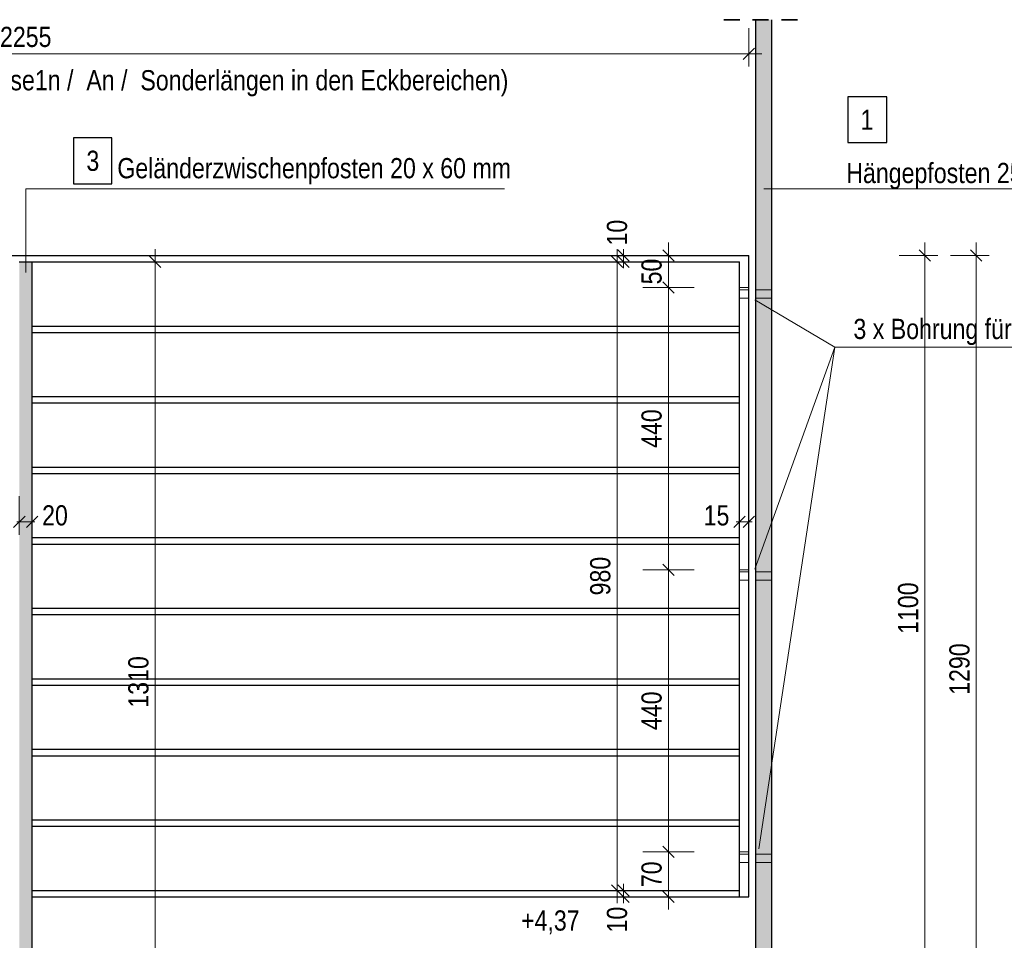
# Model space of a CAD drawing. Header units: millimetres. Extents: x 0 to 96, y -6 to 70.6.
# Tile 90 of 138: x 41.5 to 49.2, y 10.1 to 17.3. Entities that reach past the tile are written whole.
import ezdxf

# ---------------------------------------------------------------- set-up
doc = ezdxf.new("R2010")
doc.units = ezdxf.units.MM
doc.linetypes.add('DASHDOT', pattern=[1, 0.5, -0.25, 0, -0.25])
doc.linetypes.add('HIDDEN', pattern=[0.375, 0.25, -0.125])
doc.layers.add('Achsen', color=7, linetype='Continuous', lineweight=20)
doc.layers.add('Schraffuren', color=7, linetype='Continuous', lineweight=20)
doc.styles.add('Arial Narrow', font='ARIALN.TTF')
doc.dimstyles.new('Arch_Strakon_dimstyle', dxfattribs={"dimtxt": 15.75, "dimasz": 1, "dimexe": 1.25, "dimexo": 0.0625, "dimgap": 1, "dimtad": 0, "dimdec": 3, "dimzin": 12, "dimdsep": 46, "dimtxsty": 'Arial Narrow', "dimblk": 'Arrowhead_Tick', "dimsah": 1, "dimcen": 0, "dimse1": 1, "dimse2": 1, "dimclrd": 6, "dimclrt": 2, "dimazin": 0, "dimtfac": 1, "dimtdec": 4, "dimtmove": 0, "dimatfit": 3, "dimldrblk": 'NONE', "dimfxl": 1, "dimtvp": 1, "dimtolj": 1, "dimtzin": 0, "dimlwd": 13, "dimarcsym": 2})

# ---------------------------------------------------------------- blocks, each defined once
blk = doc.blocks.new('Arrowhead_Tick')
at = {"color": 0, "linetype": 'Continuous', "lineweight": -2}
for p, q in [((0, 20), (0, -10)), ((-1, 0), (0, 0)), ((10, 0), (0, 0))]:
    blk.add_line(p, q, dxfattribs=at)
at = {"color": 2, "linetype": 'Continuous', "lineweight": 35}
blk.add_line((4.42, 4.42), (-4.42, -4.42), dxfattribs=at)
blk = doc.blocks.new('*D315')
at = {"color": 6, "linetype": 'Continuous', "lineweight": 13}
blk.add_line((48.5867, 9.9683), (48.5867, 15.4483), dxfattribs=at)
at = {"layer": 'Defpoints', "color": 0}
for p in [(47.2148, 15.4583), (48.5867, 15.4583), (50.3381, 9.9583)]:
    blk.add_point(p, dxfattribs=at)
at = {"color": 6, "lineweight": 13, "xscale": 0.01, "yscale": 0.01, "zscale": 0.01}
for p, rotation in [((48.5867, 15.4583), 90), ((48.5867, 9.9583), 270)]:
    blk.add_blockref('Arrowhead_Tick', p, dxfattribs=dict(at, rotation=rotation))
at = {"color": 2, "lineweight": 0, "insert": (48.4563, 12.7083), "char_height": 0.1575, "attachment_point": 5, "rotation": 90, "style": 'Arial Narrow'}
blk.add_mtext('\\A1;1100', dxfattribs=at)
blk = doc.blocks.new('_None')
blk = doc.blocks.new('*D316')
at = {"color": 6, "linetype": 'Continuous', "lineweight": 13}
blk.add_line((48.9867, 9.0183), (48.9867, 15.4483), dxfattribs=at)
at = {"layer": 'Defpoints', "color": 0}
for p in [(47.2148, 15.4583), (48.9867, 15.4583), (47.7303, 9.0083)]:
    blk.add_point(p, dxfattribs=at)
at = {"color": 6, "lineweight": 13, "xscale": 0.01, "yscale": 0.01, "zscale": 0.01}
for p, rotation in [((48.9867, 15.4583), 90), ((48.9867, 9.0083), 270)]:
    blk.add_blockref('Arrowhead_Tick', p, dxfattribs=dict(at, rotation=rotation))
at = {"color": 2, "lineweight": 0, "insert": (48.8563, 12.2333), "char_height": 0.1575, "attachment_point": 5, "rotation": 90, "style": 'Arial Narrow'}
blk.add_mtext('\\A1;1290', dxfattribs=at)
blk = doc.blocks.new('*D317')
at = {"color": 6, "linetype": 'Continuous', "lineweight": 13}
for p, q in [((46.2367, 10.5183), (46.2367, 10.5283)), ((46.2367, 10.4583), (46.2367, 10.5083)), ((46.2367, 10.4483), (46.2367, 10.4383))]:
    blk.add_line(p, q, dxfattribs=at)
at = {"layer": 'Defpoints', "color": 0}
for p in [(46.2367, 10.5083), (47.1398, 10.5083), (47.1398, 10.4583)]:
    blk.add_point(p, dxfattribs=at)
at = {"color": 6, "lineweight": 13, "xscale": 0.01, "yscale": 0.01, "zscale": 0.01}
for p, rotation in [((46.2367, 10.4583), 90), ((46.2367, 10.5083), 270)]:
    blk.add_blockref('Arrowhead_Tick', p, dxfattribs=dict(at, rotation=rotation))
at = {"color": 2, "lineweight": 0, "insert": (46.1867, 10.2803), "char_height": 0.1575, "attachment_point": 5, "rotation": 90, "style": 'Arial Narrow'}
blk.add_mtext('\\A1;10', dxfattribs=at)
blk = doc.blocks.new('*D318')
at = {"color": 6, "linetype": 'Continuous', "lineweight": 13}
blk.add_line((46.1867, 10.5183), (46.1867, 15.3983), dxfattribs=at)
at = {"layer": 'Defpoints', "color": 0}
for p in [(46.1867, 15.4083), (47.1398, 15.4083), (47.1398, 10.5083)]:
    blk.add_point(p, dxfattribs=at)
at = {"color": 6, "lineweight": 13, "xscale": 0.01, "yscale": 0.01, "zscale": 0.01}
for p, rotation in [((46.1867, 15.4083), 90), ((46.1867, 10.5083), 270)]:
    blk.add_blockref('Arrowhead_Tick', p, dxfattribs=dict(at, rotation=rotation))
at = {"color": 2, "lineweight": 0, "insert": (46.0563, 12.9583), "char_height": 0.1575, "attachment_point": 5, "rotation": 90, "style": 'Arial Narrow'}
blk.add_mtext('\\A1;980', dxfattribs=at)
blk = doc.blocks.new('*D319')
at = {"color": 6, "linetype": 'Continuous', "lineweight": 13}
for p, q in [((46.2367, 15.4683), (46.2367, 15.4783)), ((46.2367, 15.4083), (46.2367, 15.4583)), ((46.2367, 15.3983), (46.2367, 15.3883))]:
    blk.add_line(p, q, dxfattribs=at)
at = {"layer": 'Defpoints', "color": 0}
for p in [(46.2367, 15.4583), (47.2148, 15.4583), (47.1398, 15.4083)]:
    blk.add_point(p, dxfattribs=at)
at = {"color": 6, "lineweight": 13, "xscale": 0.01, "yscale": 0.01, "zscale": 0.01}
for p, rotation in [((46.2367, 15.4083), 90), ((46.2367, 15.4583), 270)]:
    blk.add_blockref('Arrowhead_Tick', p, dxfattribs=dict(at, rotation=rotation))
at = {"color": 2, "lineweight": 0, "insert": (46.1867, 15.6362), "char_height": 0.1575, "attachment_point": 5, "rotation": 90, "style": 'Arial Narrow'}
blk.add_mtext('\\A1;10', dxfattribs=at)
blk = doc.blocks.new('*D320')
at = {"color": 6, "linetype": 'Continuous', "lineweight": 13}
blk.add_line((35.9498, 17.0309), (47.2048, 17.0309), dxfattribs=at)
at = {"layer": 'Defpoints', "color": 0}
for p in [(47.2148, 17.0309), (35.9398, 15.4583), (47.2148, 15.4583)]:
    blk.add_point(p, dxfattribs=at)
at = {"color": 6, "lineweight": 13, "xscale": 0.01, "yscale": 0.01, "zscale": 0.01}
blk.add_blockref('Arrowhead_Tick', (47.2148, 17.0309), dxfattribs=at)
at = {"color": 6, "lineweight": 13, "xscale": 0.01, "yscale": 0.01, "zscale": 0.01, "rotation": 180}
blk.add_blockref('Arrowhead_Tick', (35.9398, 17.0309), dxfattribs=at)
at = {"color": 2, "lineweight": 0, "insert": (41.5773, 17.1613), "char_height": 0.1575, "attachment_point": 5, "style": 'Arial Narrow'}
blk.add_mtext('\\A1;2255', dxfattribs=at)
blk = doc.blocks.new('*D322')
at = {"color": 6, "linetype": 'Continuous', "lineweight": 13}
for p, q in [((41.5173, 13.3809), (41.5073, 13.3809)), ((41.5273, 13.3809), (41.6273, 13.3809)), ((41.6373, 13.3809), (41.6473, 13.3809))]:
    blk.add_line(p, q, dxfattribs=at)
at = {"layer": 'Defpoints', "color": 0}
for p in [(41.5273, 15.4083), (41.6273, 15.4083), (41.6273, 13.3809)]:
    blk.add_point(p, dxfattribs=at)
at = {"color": 6, "lineweight": 13, "xscale": 0.01, "yscale": 0.01, "zscale": 0.01}
blk.add_blockref('Arrowhead_Tick', (41.5273, 13.3809), dxfattribs=at)
at = {"color": 6, "lineweight": 13, "xscale": 0.01, "yscale": 0.01, "zscale": 0.01, "rotation": 180}
blk.add_blockref('Arrowhead_Tick', (41.6273, 13.3809), dxfattribs=at)
at = {"color": 2, "lineweight": 0, "insert": (41.8052, 13.4309), "char_height": 0.1575, "attachment_point": 5, "style": 'Arial Narrow'}
blk.add_mtext('\\A1;20', dxfattribs=at)
blk = doc.blocks.new('*D323')
at = {"color": 6, "linetype": 'Continuous', "lineweight": 13}
for p, q in [((47.1298, 13.3809), (47.1198, 13.3809)), ((47.1398, 13.3809), (47.2148, 13.3809)), ((47.2248, 13.3809), (47.2348, 13.3809))]:
    blk.add_line(p, q, dxfattribs=at)
at = {"layer": 'Defpoints', "color": 0}
for p in [(47.2148, 15.4583), (47.1398, 15.4083), (47.2148, 13.3809)]:
    blk.add_point(p, dxfattribs=at)
at = {"color": 6, "lineweight": 13, "xscale": 0.01, "yscale": 0.01, "zscale": 0.01}
blk.add_blockref('Arrowhead_Tick', (47.1398, 13.3809), dxfattribs=at)
at = {"color": 6, "lineweight": 13, "xscale": 0.01, "yscale": 0.01, "zscale": 0.01, "rotation": 180}
blk.add_blockref('Arrowhead_Tick', (47.2148, 13.3809), dxfattribs=at)
at = {"color": 2, "lineweight": 0, "insert": (46.9618, 13.4309), "char_height": 0.1575, "attachment_point": 5, "style": 'Arial Narrow'}
blk.add_mtext('\\A1;15', dxfattribs=at)
blk = doc.blocks.new('*D508')
at = {"color": 6, "linetype": 'Continuous', "lineweight": 13}
blk.add_line((46.5867, 10.8184), (46.5867, 12.9984), dxfattribs=at)
at = {"layer": 'Defpoints', "color": 0}
for p in [(46.5867, 13.0084), (47.1398, 13.0084), (47.1398, 10.8084)]:
    blk.add_point(p, dxfattribs=at)
at = {"color": 6, "lineweight": 13, "xscale": 0.01, "yscale": 0.01, "zscale": 0.01}
for p, rotation in [((46.5867, 13.0084), 90), ((46.5867, 10.8084), 270)]:
    blk.add_blockref('Arrowhead_Tick', p, dxfattribs=dict(at, rotation=rotation))
at = {"color": 2, "lineweight": 0, "insert": (46.4563, 11.9084), "char_height": 0.1575, "attachment_point": 5, "rotation": 90, "style": 'Arial Narrow'}
blk.add_mtext('\\A1;440', dxfattribs=at)
blk = doc.blocks.new('*D509')
at = {"color": 6, "linetype": 'Continuous', "lineweight": 13}
blk.add_line((46.5867, 13.0184), (46.5867, 15.1984), dxfattribs=at)
at = {"layer": 'Defpoints', "color": 0}
for p in [(46.5867, 15.2084), (47.1398, 15.2084), (47.1398, 13.0084)]:
    blk.add_point(p, dxfattribs=at)
at = {"color": 6, "lineweight": 13, "xscale": 0.01, "yscale": 0.01, "zscale": 0.01}
for p, rotation in [((46.5867, 15.2084), 90), ((46.5867, 13.0084), 270)]:
    blk.add_blockref('Arrowhead_Tick', p, dxfattribs=dict(at, rotation=rotation))
at = {"color": 2, "lineweight": 0, "insert": (46.4563, 14.1084), "char_height": 0.1575, "attachment_point": 5, "rotation": 90, "style": 'Arial Narrow'}
blk.add_mtext('\\A1;440', dxfattribs=at)
blk = doc.blocks.new('*D510')
at = {"color": 6, "linetype": 'Continuous', "lineweight": 13}
blk.add_line((46.5867, 15.2184), (46.5867, 15.4483), dxfattribs=at)
at = {"layer": 'Defpoints', "color": 0}
for p in [(46.5867, 15.4583), (47.2148, 15.4583), (47.1398, 15.2084)]:
    blk.add_point(p, dxfattribs=at)
at = {"color": 6, "lineweight": 13, "xscale": 0.01, "yscale": 0.01, "zscale": 0.01}
for p, rotation in [((46.5867, 15.4583), 90), ((46.5867, 15.2084), 270)]:
    blk.add_blockref('Arrowhead_Tick', p, dxfattribs=dict(at, rotation=rotation))
at = {"color": 2, "lineweight": 0, "insert": (46.4563, 15.3333), "char_height": 0.1575, "attachment_point": 5, "rotation": 90, "style": 'Arial Narrow'}
blk.add_mtext('\\A1;50', dxfattribs=at)
blk = doc.blocks.new('*D511')
at = {"color": 6, "linetype": 'Continuous', "lineweight": 13}
blk.add_line((46.5867, 10.4683), (46.5867, 10.7984), dxfattribs=at)
at = {"layer": 'Defpoints', "color": 0}
for p in [(46.5867, 10.8084), (47.1398, 10.8084), (47.2148, 10.4583)]:
    blk.add_point(p, dxfattribs=at)
at = {"color": 6, "lineweight": 13, "xscale": 0.01, "yscale": 0.01, "zscale": 0.01}
for p, rotation in [((46.5867, 10.8084), 90), ((46.5867, 10.4583), 270)]:
    blk.add_blockref('Arrowhead_Tick', p, dxfattribs=dict(at, rotation=rotation))
at = {"color": 2, "lineweight": 0, "insert": (46.4563, 10.6333), "char_height": 0.1575, "attachment_point": 5, "rotation": 90, "style": 'Arial Narrow'}
blk.add_mtext('\\A1;70', dxfattribs=at)
blk = doc.blocks.new('*D527')
at = {"color": 6, "linetype": 'Continuous', "lineweight": 13}
blk.add_line((42.5867, 8.8683), (42.5867, 15.3983), dxfattribs=at)
at = {"layer": 'Defpoints', "color": 0}
for p in [(41.6273, 15.4083), (42.5867, 15.4083), (41.6798, 8.8583)]:
    blk.add_point(p, dxfattribs=at)
at = {"color": 6, "lineweight": 13, "xscale": 0.01, "yscale": 0.01, "zscale": 0.01}
for p, rotation in [((42.5867, 15.4083), 90), ((42.5867, 8.8583), 270)]:
    blk.add_blockref('Arrowhead_Tick', p, dxfattribs=dict(at, rotation=rotation))
at = {"color": 2, "lineweight": 0, "insert": (42.4563, 12.1333), "char_height": 0.1575, "attachment_point": 5, "rotation": 90, "style": 'Arial Narrow'}
blk.add_mtext('\\A1;1310', dxfattribs=at)

msp = doc.modelspace()

# ---------------------------------------------------------------- hatches: boundary and pattern name
at = {"lineweight": 13, "true_color": 0xcccccc}
for points in [[(47.3927574, 17.2965368), (47.3927574, 9.0082727), (47.2677574, 9.0082727), (47.2677574, 17.2965368)], [(41.6272574, 15.4082727), (41.6272574, 8.8582727), (41.5272574, 8.8582727), (41.5272574, 15.4082727)]]:
    msp.add_hatch(color=254, dxfattribs=at).paths.add_polyline_path(points)

# ---------------------------------------------------------------- linework, layer by layer
at = {"color": 2, "linetype": 'HIDDEN', "lineweight": 35, "ltscale": 0.5}
msp.add_line((47.0177574, 17.2965368), (47.6427574, 17.2965368), dxfattribs=at)
at = {"color": 5, "linetype": 'Continuous', "lineweight": 18}
for p, q in [((45.3089544, 15.9770614), (41.5788516, 15.9770614)), ((41.5788516, 15.9770614), (41.5788516, 15.3246058)), ((50.2806961, 15.9770614), (47.3318143, 15.9770614)), ((47.8847265, 14.7428206), (47.2595517, 15.1115135)), ((47.8847265, 14.7428206), (47.2595517, 13.0115674)), ((47.8847265, 14.7428206), (47.2916119, 10.8314706)), ((49.7442207, 14.7428206), (47.8847265, 14.7428206))]:
    msp.add_line(p, q, dxfattribs=at)
at = {"color": 6, "linetype": 'DASHDOT', "lineweight": 13, "ltscale": 0.5}
for p, q in [((47.1398236, 15.2083727), (47.2148236, 15.2083727)), ((47.1398236, 13.0083727), (47.2148236, 13.0083727)), ((47.1398236, 10.8083727), (47.2148236, 10.8083727))]:
    msp.add_line(p, q, dxfattribs=at)
at = {"color": 6, "linetype": 'HIDDEN', "lineweight": 13, "ltscale": 0.5}
for p, q in [((47.1398236, 15.1908727), (47.2148236, 15.1908727)), ((47.1398236, 15.1256727), (47.2148236, 15.1256727)), ((47.2677574, 15.1908727), (47.3927574, 15.1908727)), ((47.2677574, 15.1256727), (47.3927574, 15.1256727)), ((47.1398236, 12.9908727), (47.2148236, 12.9908727)), ((47.2677574, 12.9908727), (47.3927574, 12.9908727)), ((47.1398236, 12.9256727), (47.2148236, 12.9256727)), ((47.2677574, 12.9256727), (47.3927574, 12.9256727)), ((47.1398236, 10.7908727), (47.2148236, 10.7908727)), ((47.2677574, 10.7908727), (47.3927574, 10.7908727)), ((47.1398236, 10.7256727), (47.2148236, 10.7256727)), ((47.2677574, 10.7256727), (47.3927574, 10.7256727))]:
    msp.add_line(p, q, dxfattribs=at)
at = {"layer": 'Achsen', "color": 3, "linetype": 'Continuous', "lineweight": 25}
for p, q in [((47.2677574, 9.0082727), (47.2677574, 17.2965368)), ((47.3927574, 9.0082727), (47.3927574, 17.2965368)), ((48.2891437, 16.695525), (47.9846773, 16.695525)), ((47.9846773, 16.695525), (47.9846773, 16.338025)), ((48.2891437, 16.338025), (48.2891437, 16.695525)), ((42.2494806, 16.3752321), (41.9502556, 16.3752321)), ((41.9502556, 16.3752321), (41.9502556, 16.0177321)), ((42.2494806, 16.0177321), (42.2494806, 16.3752321)), ((47.9846773, 16.338025), (48.2891437, 16.338025)), ((41.9502556, 16.0177321), (42.2494806, 16.0177321)), ((35.9397905, 15.4582727), (47.2148236, 15.4582727)), ((47.2148236, 15.4082727), (47.2148236, 15.4582727)), ((41.5272574, 15.4082727), (41.6272574, 15.4082727)), ((41.6272574, 15.4082727), (47.1398236, 15.4082727)), ((41.6272574, 8.8582727), (41.6272574, 15.4082727)), ((47.1398236, 10.4582727), (47.1398236, 15.4082727)), ((47.2148236, 10.4582727), (47.2148236, 15.4082727)), ((41.6272574, 14.9082727), (47.1398236, 14.9082727)), ((41.6272574, 14.8582727), (47.1398236, 14.8582727)), ((41.6272574, 14.3582727), (47.1398236, 14.3582727)), ((41.6272574, 14.3082727), (47.1398236, 14.3082727)), ((41.6272574, 13.8082727), (47.1398236, 13.8082727)), ((41.6272574, 13.7582727), (47.1398236, 13.7582727)), ((41.6272574, 13.2582727), (47.1398236, 13.2582727)), ((41.6272574, 13.2082727), (47.1398236, 13.2082727)), ((41.6272574, 12.7082727), (47.1398236, 12.7082727)), ((41.6272574, 12.6582727), (47.1398236, 12.6582727)), ((41.6272574, 12.1582727), (47.1398236, 12.1582727)), ((41.6272574, 12.1082727), (47.1398236, 12.1082727)), ((41.6272574, 11.6082727), (47.1398236, 11.6082727)), ((41.6272574, 11.5582727), (47.1398236, 11.5582727)), ((41.6272574, 11.0582727), (47.1398236, 11.0582727)), ((41.6272574, 11.0082727), (47.1398236, 11.0082727)), ((41.6272574, 10.5082727), (47.1398236, 10.5082727)), ((41.6272574, 10.4582727), (47.1398236, 10.4582727)), ((47.1398236, 10.4582727), (47.2148236, 10.4582727))]:
    msp.add_line(p, q, dxfattribs=at)

# ---------------------------------------------------------------- texts
at = {"color": 2, "lineweight": 35, "style": 'Arial Narrow'}
for s, p in [('oberes Randprofil 60 x 10 mm', (38.9964713, 16.3513503)), ('Geländerzwischenpfosten 20 x 60 mm', (42.2910577, 16.0601378)), ('Hängepfosten 25 x 150 mm', (47.9732679, 16.0226917)), ('3 x Bohrung für M 12', (48.0289976, 14.8069411))]:
    msp.add_text(s, height=0.1575, dxfattribs=at).set_placement(p)
at = {"layer": 'Achsen', "color": 2, "lineweight": 35, "style": 'Arial Narrow'}
for s, p in [('(Geländerabmessungen variieren: Achse1n /  An /  Sonderlängen in den Eckbereichen)', (38.3689001, 16.7458329)), ('1', (48.0846773, 16.438025)), ('3', (42.0502556, 16.1177321))]:
    msp.add_text(s, height=0.1575, dxfattribs=at).set_placement(p)
at = {"layer": 'Schraffuren', "color": 2, "lineweight": 35, "insert": (45.3878622, 10.3520286), "char_height": 0.1575, "attachment_point": 1, "line_spacing_factor": 0.9, "style": 'Arial Narrow'}
msp.add_mtext(' +4,37', dxfattribs=at)

# ---------------------------------------------------------------- dimensions: what is measured, and where the dimension line sits
at = {"lineweight": 0}
for base, p1, p2, text, override, picture, middle in [((47.2148236, 17.0309089), (35.9397905, 15.4582727), (47.2148236, 15.4582727), '2255', {"dimscale": 0.01, "dimtxt": 15.75, "dimasz": 1, "dimgap": 5, "dimtad": 1, "dimjust": 0, "dimtih": 0, "dimtoh": 0, "dimdec": 3, "dimdsep": 46, "dimtxsty": 'Arial Narrow', "dimclrd": 6, "dimclrt": 2, "dimtix": 1, "dimtofl": 255, "dimtmove": 0, "dimatfit": 2, "dimfxl": 0, "dimfxlon": 0, "dimtvp": 31.746032, "dimlwd": 13}, '*D320', (41.577307, 17.0309089)), ((47.2148236, 13.3809089), (47.1398236, 15.4082727), (47.2148236, 15.4582727), '15', {"dimscale": 0.01, "dimtxt": 15.75, "dimasz": 1, "dimgap": 5, "dimtad": 1, "dimjust": 0, "dimtih": 0, "dimtoh": 0, "dimdec": 3, "dimdsep": 46, "dimtxsty": 'Arial Narrow', "dimclrd": 6, "dimclrt": 2, "dimtix": 0, "dimtofl": 255, "dimtmove": 2, "dimatfit": 2, "dimfxl": 0, "dimfxlon": 0, "dimtvp": 31.746032, "dimlwd": 13}, '*D323', (46.9618486, 13.4309089)), ((41.6272574, 13.3809089), (41.5272574, 15.4082727), (41.6272574, 15.4082727), '20', {"dimscale": 0.01, "dimtxt": 15.75, "dimasz": 1, "dimgap": 5, "dimtad": 1, "dimjust": 4, "dimtih": 0, "dimtoh": 0, "dimdec": 3, "dimdsep": 46, "dimtxsty": 'Arial Narrow', "dimclrd": 6, "dimclrt": 2, "dimtix": 0, "dimtofl": 255, "dimtmove": 2, "dimatfit": 2, "dimfxl": 0, "dimfxlon": 0, "dimtvp": 31.746032, "dimlwd": 13}, '*D322', (41.8052324, 13.4309089))]:
    dim = msp.add_linear_dim(base=base, p1=p1, p2=p2, text=text, dimstyle='Arch_Strakon_dimstyle', override=override, dxfattribs=at)
    dim.commit()
    dim.dimension.update_dxf_attribs({"geometry": picture, "text_midpoint": middle, "dimtype": 160})
for base, p1, p2, text, override, picture, middle in [((46.2366872, 15.4582727), (47.1398236, 15.4082727), (47.2148236, 15.4582727), '10', {"dimscale": 0.01, "dimtxt": 15.75, "dimasz": 1, "dimgap": 5, "dimtad": 1, "dimjust": 4, "dimtih": 0, "dimtoh": 0, "dimdec": 3, "dimdsep": 46, "dimtxsty": 'Arial Narrow', "dimclrd": 6, "dimclrt": 2, "dimtix": 0, "dimtofl": 255, "dimtmove": 2, "dimatfit": 2, "dimfxl": 0, "dimfxlon": 0, "dimtvp": 31.746032, "dimlwd": 13}, '*D319', (46.1866872, 15.6362477)), ((42.5866872, 15.4082727), (41.6797574, 8.8582727), (41.6272574, 15.4082727), '1310', {"dimscale": 0.01, "dimtxt": 15.75, "dimasz": 1, "dimgap": 5, "dimtad": 1, "dimjust": 0, "dimtih": 0, "dimtoh": 0, "dimdec": 3, "dimdsep": 46, "dimtxsty": 'Arial Narrow', "dimclrd": 6, "dimclrt": 2, "dimtix": 1, "dimtofl": 255, "dimtmove": 0, "dimatfit": 2, "dimfxl": 0, "dimfxlon": 0, "dimtvp": 31.746032, "dimlwd": 13}, '*D527', (42.5866872, 12.1332727)), ((46.1866872, 15.4082727), (47.1398236, 10.5082727), (47.1398236, 15.4082727), '980', {"dimscale": 0.01, "dimtxt": 15.75, "dimasz": 1, "dimgap": 5, "dimtad": 1, "dimjust": 0, "dimtih": 0, "dimtoh": 0, "dimdec": 3, "dimdsep": 46, "dimtxsty": 'Arial Narrow', "dimclrd": 6, "dimclrt": 2, "dimtix": 1, "dimtofl": 255, "dimtmove": 0, "dimatfit": 2, "dimfxl": 0, "dimfxlon": 0, "dimtvp": 31.746032, "dimlwd": 13}, '*D318', (46.1866872, 12.9582727)), ((46.5866872, 15.4582727), (47.1398236, 15.2083727), (47.2148236, 15.4582727), '50', {"dimscale": 0.01, "dimtxt": 15.75, "dimasz": 1, "dimgap": 5, "dimtad": 1, "dimjust": 0, "dimtih": 0, "dimtoh": 0, "dimdec": 3, "dimdsep": 46, "dimtxsty": 'Arial Narrow', "dimclrd": 6, "dimclrt": 2, "dimtix": 1, "dimtofl": 255, "dimtmove": 0, "dimatfit": 2, "dimfxl": 0, "dimfxlon": 0, "dimtvp": 31.746032, "dimlwd": 13}, '*D510', (46.5866872, 15.3333227)), ((48.5866872, 15.4582727), (50.338087, 9.9582786), (47.2148236, 15.4582727), '1100', {"dimscale": 0.01, "dimtxt": 15.75, "dimasz": 1, "dimgap": 5, "dimtad": 1, "dimjust": 0, "dimtih": 0, "dimtoh": 0, "dimdec": 3, "dimdsep": 46, "dimtxsty": 'Arial Narrow', "dimclrd": 6, "dimclrt": 2, "dimtix": 1, "dimtofl": 255, "dimtmove": 0, "dimatfit": 2, "dimfxl": 0, "dimfxlon": 0, "dimtvp": 31.746032, "dimlwd": 13}, '*D315', (48.5866872, 12.7082756)), ((48.9866872, 15.4582727), (47.7302574, 9.0082786), (47.2148236, 15.4582727), '1290', {"dimscale": 0.01, "dimtxt": 15.75, "dimasz": 1, "dimgap": 5, "dimtad": 1, "dimjust": 0, "dimtih": 0, "dimtoh": 0, "dimdec": 3, "dimdsep": 46, "dimtxsty": 'Arial Narrow', "dimclrd": 6, "dimclrt": 2, "dimtix": 1, "dimtofl": 255, "dimtmove": 0, "dimatfit": 2, "dimfxl": 0, "dimfxlon": 0, "dimtvp": 31.746032, "dimlwd": 13}, '*D316', (48.9866872, 12.2332756)), ((46.5866872, 15.2083727), (47.1398236, 13.0083727), (47.1398236, 15.2083727), '440', {"dimscale": 0.01, "dimtxt": 15.75, "dimasz": 1, "dimgap": 5, "dimtad": 1, "dimjust": 0, "dimtih": 0, "dimtoh": 0, "dimdec": 3, "dimdsep": 46, "dimtxsty": 'Arial Narrow', "dimclrd": 6, "dimclrt": 2, "dimtix": 1, "dimtofl": 255, "dimtmove": 0, "dimatfit": 2, "dimfxl": 0, "dimfxlon": 0, "dimtvp": 31.746032, "dimlwd": 13}, '*D509', (46.5866872, 14.1083727)), ((46.5866872, 13.0083727), (47.1398236, 10.8083727), (47.1398236, 13.0083727), '440', {"dimscale": 0.01, "dimtxt": 15.75, "dimasz": 1, "dimgap": 5, "dimtad": 1, "dimjust": 0, "dimtih": 0, "dimtoh": 0, "dimdec": 3, "dimdsep": 46, "dimtxsty": 'Arial Narrow', "dimclrd": 6, "dimclrt": 2, "dimtix": 1, "dimtofl": 255, "dimtmove": 0, "dimatfit": 2, "dimfxl": 0, "dimfxlon": 0, "dimtvp": 31.746032, "dimlwd": 13}, '*D508', (46.5866872, 11.9083727)), ((46.5866872, 10.8083727), (47.2148236, 10.4582727), (47.1398236, 10.8083727), '70', {"dimscale": 0.01, "dimtxt": 15.75, "dimasz": 1, "dimgap": 5, "dimtad": 1, "dimjust": 0, "dimtih": 0, "dimtoh": 0, "dimdec": 3, "dimdsep": 46, "dimtxsty": 'Arial Narrow', "dimclrd": 6, "dimclrt": 2, "dimtix": 1, "dimtofl": 255, "dimtmove": 0, "dimatfit": 2, "dimfxl": 0, "dimfxlon": 0, "dimtvp": 31.746032, "dimlwd": 13}, '*D511', (46.5866872, 10.6333227)), ((46.2366872, 10.5082727), (47.1398236, 10.4582727), (47.1398236, 10.5082727), '10', {"dimscale": 0.01, "dimtxt": 15.75, "dimasz": 1, "dimgap": 5, "dimtad": 1, "dimjust": 0, "dimtih": 0, "dimtoh": 0, "dimdec": 3, "dimdsep": 46, "dimtxsty": 'Arial Narrow', "dimclrd": 6, "dimclrt": 2, "dimtix": 0, "dimtofl": 255, "dimtmove": 2, "dimatfit": 2, "dimfxl": 0, "dimfxlon": 0, "dimtvp": 31.746032, "dimlwd": 13}, '*D317', (46.1866872, 10.2802977))]:
    dim = msp.add_linear_dim(base=base, p1=p1, p2=p2, angle=90, text=text, dimstyle='Arch_Strakon_dimstyle', override=override, dxfattribs=at)
    dim.commit()
    dim.dimension.update_dxf_attribs({"geometry": picture, "text_midpoint": middle, "dimtype": 160})

doc.saveas('drawing.dxf')
